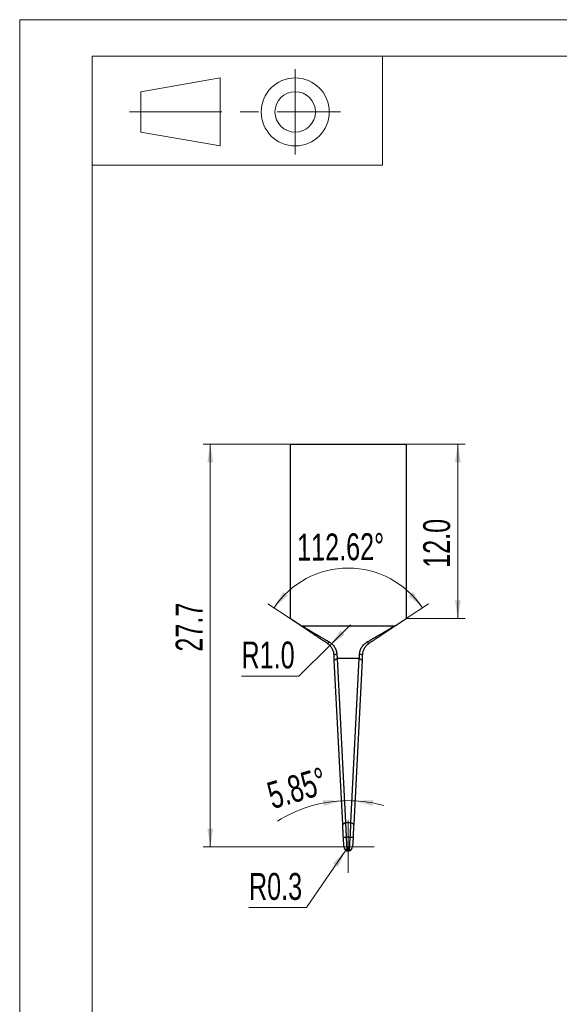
# Model space of a CAD drawing. Header units: millimetres. Extents: x 0 to 302, y 0 to 210.
# Tile 2 of 4: x 0 to 74, y 74 to 210. Entities that reach past the tile are written whole.
import ezdxf

# ---------------------------------------------------------------- set-up
doc = ezdxf.new("R2010")
doc.units = ezdxf.units.MM
doc.linetypes.add('CENTERX2', pattern=[20.32, 12.7, -2.54, 2.54, -2.54])
doc.styles.add('SLDTEXTSTYLE1', font='TXT', dxfattribs={"width": 0.7})
doc.dimstyles.new('SLDDIMSTYLE0', dxfattribs={"dimtxt": 3.950146, "dimasz": 2.5, "dimexe": 0, "dimexo": 0.0625, "dimgap": 0.987537, "dimtad": 2, "dimdec": 1, "dimlfac": 0.5, "dimrnd": 1e-09, "dimzin": 4, "dimdsep": 46, "dimtxsty": 'SLDTEXTSTYLE1', "dimsah": 1, "dimcen": 0.09, "dimadec": 0, "dimazin": 1, "dimtfac": 1, "dimtofl": 0, "dimtmove": 0, "dimatfit": 3, "dimfxl": 0, "dimfrac": 2, "dimtolj": 1, "dimtzin": 12, "dimarcsym": 0})
doc.dimstyles.new('SLDDIMSTYLE2', dxfattribs={"dimtxt": 3.950146, "dimasz": 2.5, "dimexe": 0, "dimexo": 0.0625, "dimgap": 0.987537, "dimtad": 2, "dimdec": 1, "dimlfac": 0.5, "dimrnd": 1e-09, "dimzin": 12, "dimdsep": 46, "dimtxsty": 'SLDTEXTSTYLE1', "dimsah": 1, "dimcen": 0.09, "dimadec": 0, "dimazin": 3, "dimtfac": 1, "dimtofl": 0, "dimtmove": 0, "dimatfit": 3, "dimfxl": 0, "dimfrac": 2, "dimtolj": 1, "dimtzin": 12, "dimarcsym": 0})
doc.dimstyles.new('SLDDIMSTYLE3', dxfattribs={"dimtxt": 3.950146, "dimasz": 2.5, "dimexe": 0, "dimexo": 0.0625, "dimgap": 0.987537, "dimtad": 2, "dimdec": 4, "dimlfac": 0.5, "dimzin": 12, "dimdsep": 46, "dimtxsty": 'SLDTEXTSTYLE1', "dimsah": 1, "dimcen": 0.09, "dimazin": 3, "dimtfac": 1, "dimtofl": 0, "dimtmove": 0, "dimatfit": 3, "dimfxl": 0, "dimfrac": 2, "dimtolj": 1, "dimtzin": 12, "dimarcsym": 0})
doc.dimstyles.new('SLDDIMSTYLE6', dxfattribs={"dimtxt": 3.950146, "dimasz": 2.5, "dimexe": 0, "dimexo": 0.0625, "dimgap": 0.987537, "dimtad": 0, "dimtih": 1, "dimtoh": 1, "dimdec": 1, "dimlfac": 0.5, "dimrnd": 1e-09, "dimdsep": 46, "dimtxsty": 'SLDTEXTSTYLE1', "dimsah": 1, "dimcen": 0, "dimadec": 0, "dimazin": 2, "dimtfac": 1, "dimtofl": 0, "dimtmove": 0, "dimatfit": 3, "dimfxl": 0, "dimfrac": 2, "dimtolj": 1, "dimtzin": 12, "dimarcsym": 0})
doc.dimstyles.new('SLDDIMSTYLE7', dxfattribs={"dimtxt": 3.950146, "dimasz": 2.5, "dimexe": 0, "dimexo": 0.0625, "dimgap": 0.987537, "dimtad": 0, "dimtih": 1, "dimtoh": 1, "dimdec": 1, "dimlfac": 0.5, "dimrnd": 1e-09, "dimzin": 4, "dimdsep": 46, "dimtxsty": 'SLDTEXTSTYLE1', "dimsah": 1, "dimcen": 0, "dimadec": 0, "dimazin": 1, "dimtfac": 1, "dimtofl": 0, "dimtmove": 1, "dimatfit": 3, "dimfxl": 0, "dimfrac": 2, "dimtolj": 1, "dimtzin": 12, "dimarcsym": 0})

# ---------------------------------------------------------------- blocks, each defined once
blk = doc.blocks.new('_D_6')
at = {"color": 7, "linetype": 'Continuous', "lineweight": 0}
for p, q in [((37.26, 151.56), (25.26, 151.56)), ((26.26, 96.16), (26.26, 151.56)), ((41.66, 96.16), (25.26, 96.16))]:
    blk.add_line(p, q, dxfattribs=at)
at = {"color": 7, "linetype": 'Continuous', "lineweight": 18}
for points in [[(26.26, 151.56), (25.86, 149.06), (26.66, 149.06)], [(26.26, 96.16), (26.66, 98.66), (25.86, 98.66)]]:
    blk.add_solid(points, dxfattribs=at)
at = {"color": 7, "linetype": 'Continuous', "lineweight": 18, "insert": (21.49, 123.01), "char_height": 3.704, "attachment_point": 1, "rotation": 90, "style": 'SLDTEXTSTYLE1'}
blk.add_mtext('27.7', dxfattribs=at)
blk = doc.blocks.new('_D_7')
at = {"color": 7, "linetype": 'Continuous', "lineweight": 0}
for p, q in [((44.92, 95.67), (39.5, 87.77)), ((45.26, 96.16), (44.92, 95.67)), ((39.5, 87.77), (31.59, 87.77))]:
    blk.add_line(p, q, dxfattribs=at)
at = {"color": 7, "linetype": 'Continuous', "lineweight": 18}
blk.add_solid([(44.92, 95.67), (43.18, 93.83), (43.84, 93.38)], dxfattribs=at)
at = {"color": 7, "linetype": 'Continuous', "lineweight": 18, "insert": (31.59, 92.54), "char_height": 3.704, "attachment_point": 1, "style": 'SLDTEXTSTYLE1'}
blk.add_mtext('R0.3', dxfattribs=at)
blk = doc.blocks.new('_D_8')
at = {"color": 7, "linetype": 'Continuous', "lineweight": 18}
for start, end in [(92.9233, 122.488), (87.0767, 92.9233), (74.4567, 87.0767)]:
    blk.add_arc((45.26, 84.4), 18.1, start, end, dxfattribs=at)
for points in [[(44.34, 102.47), (41.81, 102.57), (41.9, 101.78)], [(46.18, 102.47), (48.62, 101.78), (48.71, 102.57)]]:
    blk.add_solid(points, dxfattribs=at)
at = {"color": 7, "linetype": 'Continuous', "lineweight": 18, "insert": (33.79, 104.86), "char_height": 3.704, "attachment_point": 1, "rotation": 16.5087, "style": 'SLDTEXTSTYLE1'}
blk.add_mtext('5.85°', dxfattribs=at)
blk = doc.blocks.new('_D_9')
at = {"color": 7, "linetype": 'Continuous', "lineweight": 0}
for p, q in [((42.73, 123.87), (45.56, 126.7)), ((42.73, 123.87), (38.48, 119.62)), ((38.48, 119.62), (30.56, 119.62))]:
    blk.add_line(p, q, dxfattribs=at)
at = {"color": 7, "linetype": 'Continuous', "lineweight": 18}
blk.add_solid([(42.73, 123.87), (44.78, 125.36), (44.21, 125.92)], dxfattribs=at)
at = {"color": 7, "linetype": 'Continuous', "lineweight": 18, "insert": (30.56, 124.4), "char_height": 3.704, "attachment_point": 1, "style": 'SLDTEXTSTYLE1'}
blk.add_mtext('R1.0', dxfattribs=at)
blk = doc.blocks.new('_D_10')
at = {"color": 7, "linetype": 'Continuous', "lineweight": 0}
for p, q in [((37.26, 127.56), (34.21, 129.6)), ((53.26, 127.56), (56.31, 129.6))]:
    blk.add_line(p, q, dxfattribs=at)
at = {"color": 7, "linetype": 'Continuous', "lineweight": 18}
blk.add_arc((45.26, 122.23), 12.28, 33.6901, 146.3099, dxfattribs=at)
for points in [[(35.04, 129.04), (36.94, 130.72), (36.32, 131.23)], [(55.48, 129.04), (54.2, 131.23), (53.58, 130.72)]]:
    blk.add_solid(points, dxfattribs=at)
at = {"color": 7, "linetype": 'Continuous', "lineweight": 18, "insert": (38.21, 139.23), "char_height": 3.704, "attachment_point": 1, "rotation": 0.483, "style": 'SLDTEXTSTYLE1'}
blk.add_mtext('112.62°', dxfattribs=at)
blk = doc.blocks.new('_D_11')
at = {"color": 7, "linetype": 'Continuous', "lineweight": 0}
for p, q in [((53.26, 151.56), (61.37, 151.56)), ((60.37, 151.56), (60.37, 127.56)), ((53.26, 127.56), (61.37, 127.56))]:
    blk.add_line(p, q, dxfattribs=at)
at = {"color": 7, "linetype": 'Continuous', "lineweight": 18}
for points in [[(60.37, 151.56), (59.97, 149.06), (60.77, 149.06)], [(60.37, 127.56), (60.77, 130.06), (59.97, 130.06)]]:
    blk.add_solid(points, dxfattribs=at)
at = {"color": 7, "linetype": 'Continuous', "lineweight": 18, "insert": (55.59, 134.54), "char_height": 3.704, "attachment_point": 1, "rotation": 90, "style": 'SLDTEXTSTYLE1'}
blk.add_mtext('12.0', dxfattribs=at)
blk = doc.blocks.new('SW_CENTERMARKSYMBOL_0')
at = {"color": 0, "linetype": 'Continuous', "lineweight": 18}
for p, q in [((0, 3), (0, 3.6)), ((0, 0), (0, 3)), ((-3, 0), (-3.6, 0)), ((0, 0), (-3, 0)), ((0, 0), (0, -3)), ((0, 0), (3, 0)), ((3, 0), (3.6, 0)), ((0, -3), (0, -3.6))]:
    blk.add_line(p, q, dxfattribs=at)

msp = doc.modelspace()

# ---------------------------------------------------------------- linework, layer by layer
at = {"color": 7, "linetype": 'Continuous', "lineweight": 18}
for p, q in [((0, 210), (297, 210)), ((0, 210), (0, 0)), ((10, 205), (292, 205)), ((10, 205), (10, 5)), ((10, 205), (50, 205)), ((10, 205), (10, 189.99447)), ((50, 205), (50, 189.99447)), ((16.70221, 200.08496), (27.63667, 201.9866)), ((27.63667, 201.9866), (27.63667, 192.61421)), ((16.70221, 194.51585), (16.70221, 200.08496)), ((27.63667, 192.61421), (16.70221, 194.51585)), ((10, 189.99447), (50, 189.99447))]:
    msp.add_line(p, q, dxfattribs=at)
at = {"color": 7, "linetype": 'CENTERX2', "lineweight": 18}
for p, q in [((37.95989, 203.20909), (37.95989, 191.45964)), ((15.14014, 197.3004), (44.20815, 197.3004))]:
    msp.add_line(p, q, dxfattribs=at)
at = {"color": 7, "linetype": 'Continuous', "lineweight": 25}
for p, q in [((37.25995, 151.56298), (37.25995, 127.56298)), ((37.25995, 151.56298), (53.25995, 151.56298)), ((53.25995, 151.56298), (53.25995, 127.56298)), ((38.67676, 126.61843), (37.25995, 127.56298)), ((51.87082, 126.63689), (53.25995, 127.56298)), ((38.67676, 126.61843), (38.8932, 126.56298)), ((38.8932, 126.56298), (51.65997, 126.56298)), ((51.65997, 126.56298), (51.87082, 126.63689)), ((42.42323, 124.12079), (42.63967, 124.3462)), ((47.88581, 124.33645), (48.09666, 124.12079)), ((43.31123, 122.55869), (43.7009, 122.68928)), ((43.34727, 121.85303), (43.73694, 122.06298)), ((43.73694, 122.06298), (44.8896, 99.49118)), ((46.79279, 122.06298), (43.73694, 122.06298)), ((45.64013, 99.49118), (46.79279, 122.06298)), ((46.79279, 122.06298), (47.17239, 121.84851)), ((46.82905, 122.69143), (47.20866, 122.55869)), ((44.49993, 99.28123), (43.34727, 121.85303)), ((47.17239, 121.84851), (46.01973, 99.27671)), ((44.49993, 99.28123), (44.8896, 99.49118)), ((44.8896, 99.49118), (45.64013, 99.49118)), ((45.64013, 99.49118), (46.01973, 99.27671)), ((44.59235, 97.47128), (44.98202, 97.49118)), ((44.66073, 96.13238), (44.59235, 97.47128)), ((44.98202, 97.49118), (45.07906, 95.59089)), ((45.54796, 97.49118), (44.98202, 97.49118)), ((45.45109, 95.59424), (45.54796, 97.49118)), ((45.54796, 97.49118), (45.92756, 97.4718)), ((45.92756, 97.4718), (45.85916, 96.13238))]:
    msp.add_line(p, q, dxfattribs=at)
at = {"color": 7, "linetype": 'Continuous', "lineweight": 18}
for radius in [4.6862, 2.78455]:
    msp.add_circle((37.95989, 197.3004), radius, dxfattribs=at)
at = {"color": 7, "linetype": 'Continuous', "lineweight": 25}
for start, end in [(182.9233473, 252.4541127), (252.4541127, 288.5764753), (288.5764753, 357.0766527)]:
    msp.add_arc((45.25995, 96.16298), 0.6, start, end, dxfattribs=at)
for points, knots in [([(42.42323, 124.12079), (42.33504, 124.17958), (42.15975, 124.29644), (41.90026, 124.46944), (41.60497, 124.6663), (41.27809, 124.88422), (40.92531, 125.11941), (40.59124, 125.34212), (40.27806, 125.55091), (39.98786, 125.74437), (39.72253, 125.92126), (39.48384, 126.08038), (39.27335, 126.22071), (39.09253, 126.34126), (38.94255, 126.44125), (38.82464, 126.51985), (38.7395, 126.57661), (38.69684, 126.60505), (38.67922, 126.61679), (38.67758, 126.61789), (38.67676, 126.61843)], [0, 0, 0, 0, 0.0537014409, 0.1067300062, 0.1591429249, 0.2360455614, 0.3107664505, 0.3830384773, 0.452640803, 0.5193954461, 0.5831882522, 0.6439661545, 0.701761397, 0.7566902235, 0.8089770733, 0.8589513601, 0.9070609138, 0.953855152, 0.9769706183, 1, 1, 1, 1]), ([(38.8932, 126.56298), (38.89465, 126.56212), (38.89757, 126.5604), (38.92112, 126.54646), (38.96507, 126.52045), (39.0414, 126.4753), (39.20322, 126.37953), (39.49343, 126.20782), (39.94724, 125.9393), (40.5047, 125.60946), (41.15164, 125.22666), (41.74348, 124.87647), (42.24691, 124.57859), (42.50783, 124.42421), (42.63967, 124.3462)], [0, 0, 0, 0, 0.029029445, 0.058352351, 0.088205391, 0.134094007, 0.182518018, 0.287364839, 0.405332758, 0.536917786, 0.681236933, 0.836430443, 0.917353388, 1, 1, 1, 1]), ([(47.88581, 124.33645), (48.01851, 124.41474), (48.28116, 124.56969), (48.78803, 124.86871), (49.38404, 125.22032), (50.03572, 125.60477), (50.59739, 125.93612), (51.05479, 126.20596), (51.34725, 126.37849), (51.51068, 126.47492), (51.59606, 126.52527), (51.64993, 126.55706), (51.65665, 126.56102), (51.65997, 126.56298)], [0, 0, 0, 0, 0.082697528, 0.163678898, 0.318997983, 0.46343115, 0.595092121, 0.713074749, 0.817859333, 0.866213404, 0.912033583, 0.956480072, 1, 1, 1, 1]), ([(51.87082, 126.63689), (51.86936, 126.63592), (51.86644, 126.63397), (51.84269, 126.61814), (51.79846, 126.58866), (51.72172, 126.5375), (51.60287, 126.45826), (51.45168, 126.35747), (51.26941, 126.23596), (51.05726, 126.09452), (50.81671, 125.93416), (50.54933, 125.7559), (50.25693, 125.56097), (49.94141, 125.35062), (49.60489, 125.12628), (49.24958, 124.88941), (48.87787, 124.6416), (48.55813, 124.42843), (48.2963, 124.25388), (48.16343, 124.1653), (48.09666, 124.12079)], [0, 0, 0, 0, 0.0306641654, 0.0615295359, 0.0928859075, 0.1409686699, 0.1909233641, 0.2431987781, 0.298124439, 0.3559242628, 0.4167133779, 0.4805225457, 0.5472968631, 0.6169201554, 0.6892122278, 0.7639499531, 0.8408638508, 0.9196552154, 0.9596234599, 1, 1, 1, 1]), ([(43.31123, 122.55869), (43.3087, 122.59622), (43.30366, 122.6711), (43.28264, 122.82188), (43.24034, 123.01077), (43.16232, 123.23228), (43.05837, 123.44415), (42.93063, 123.64173), (42.78123, 123.8224), (42.64045, 123.95667), (42.51947, 124.05425), (42.45534, 124.09859), (42.42323, 124.12079)], [0, 0, 0, 0, 0.063263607, 0.126218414, 0.250885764, 0.376032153, 0.500018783, 0.624760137, 0.749488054, 0.874152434, 0.93700322, 1, 1, 1, 1]), ([(42.63967, 124.3462), (42.67793, 124.32273), (42.75425, 124.27591), (42.89849, 124.1727), (43.06637, 124.03077), (43.24507, 123.83926), (43.39783, 123.62982), (43.52237, 123.40519), (43.6151, 123.17075), (43.67823, 122.92966), (43.69332, 122.76966), (43.7009, 122.68928)], [0, 0, 0, 0, 0.065778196, 0.131218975, 0.259676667, 0.386693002, 0.512216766, 0.635469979, 0.758329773, 0.878584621, 1, 1, 1, 1]), ([(46.82905, 122.69143), (46.83344, 122.74467), (46.84217, 122.85064), (46.87291, 123.00998), (46.92419, 123.19479), (47.00695, 123.40221), (47.13079, 123.62517), (47.28294, 123.83312), (47.46088, 124.02327), (47.62807, 124.16418), (47.7717, 124.26667), (47.84771, 124.31315), (47.88581, 124.33645)], [0, 0, 0, 0, 0.081104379, 0.161428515, 0.241565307, 0.364344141, 0.487552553, 0.613059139, 0.740127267, 0.868658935, 0.934160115, 1, 1, 1, 1]), ([(48.09666, 124.12079), (48.06454, 124.09858), (48.0004, 124.05423), (47.8794, 123.95664), (47.73861, 123.82234), (47.58921, 123.64165), (47.46148, 123.44407), (47.35756, 123.23223), (47.27955, 123.01077), (47.23726, 122.82192), (47.21623, 122.67114), (47.21119, 122.59624), (47.20866, 122.55869)], [0, 0, 0, 0, 0.063000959, 0.12583045, 0.250479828, 0.3752246, 0.499969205, 0.623978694, 0.74914459, 0.873811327, 0.936730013, 1, 1, 1, 1]), ([(43.34727, 121.85303), (43.34584, 121.88098), (43.34298, 121.93689), (43.33716, 122.05091), (43.32973, 122.19637), (43.32211, 122.34557), (43.31593, 122.46673), (43.3128, 122.52803), (43.31123, 122.55869)], [0, 0, 0, 0, 0.124994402, 0.249992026, 0.499973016, 0.749967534, 0.874982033, 1, 1, 1, 1]), ([(43.7009, 122.68928), (43.7053, 122.61287), (43.71384, 122.46428), (43.72588, 122.25514), (43.73332, 122.12573), (43.73694, 122.06298)], [0, 0, 0, 0, 0.352866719, 0.68620027, 1, 1, 1, 1]), ([(46.79279, 122.06298), (46.79642, 122.12592), (46.80391, 122.25574), (46.81603, 122.4656), (46.82463, 122.61473), (46.82905, 122.69143)], [0, 0, 0, 0, 0.313715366, 0.6470489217, 1, 1, 1, 1]), ([(47.20866, 122.55869), (47.20708, 122.52783), (47.20393, 122.46613), (47.19771, 122.34419), (47.19004, 122.19403), (47.18256, 122.04763), (47.1767, 121.93289), (47.17383, 121.87663), (47.17239, 121.84851)], [0, 0, 0, 0, 0.12501804, 0.250032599, 0.500027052, 0.750007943, 0.875005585, 1, 1, 1, 1]), ([(44.59235, 97.47128), (44.59134, 97.49103), (44.58933, 97.53052), (44.58651, 97.58578), (44.58348, 97.64497), (44.58055, 97.70242), (44.57704, 97.77106), (44.57303, 97.84971), (44.56889, 97.93071), (44.56457, 98.0153), (44.56119, 98.08149), (44.55769, 98.14999), (44.55498, 98.20311), (44.55189, 98.26362), (44.54852, 98.32956), (44.54492, 98.40015), (44.54095, 98.47781), (44.53767, 98.54203), (44.53429, 98.60832), (44.53167, 98.65961), (44.52869, 98.71789), (44.52546, 98.78127), (44.52212, 98.84652), (44.51864, 98.9148), (44.51495, 98.98695), (44.51142, 99.05623), (44.50807, 99.12179), (44.50539, 99.17429), (44.50255, 99.2298), (44.5008, 99.26409), (44.49993, 99.28123)], [0, 0, 0, 0, 0.031253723, 0.062507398, 0.087510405, 0.125014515, 0.153589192, 0.196450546, 0.250026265, 0.282682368, 0.331665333, 0.35615711, 0.392894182, 0.41738557, 0.454122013, 0.500041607, 0.532695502, 0.58167483, 0.606164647, 0.642898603, 0.6673878, 0.704120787, 0.750035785, 0.778605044, 0.821457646, 0.875021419, 0.900017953, 0.937511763, 0.96875615, 1, 1, 1, 1]), ([(44.8896, 99.49118), (44.89285, 99.42089), (44.89953, 99.27628), (44.91026, 99.04419), (44.92185, 98.79327), (44.93362, 98.53851), (44.94572, 98.27683), (44.95699, 98.03278), (44.96926, 97.76754), (44.97732, 97.59299), (44.98202, 97.49118)], [0, 0, 0, 0, 0.115084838, 0.236774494, 0.365068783, 0.499967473, 0.618094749, 0.749980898, 0.854170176, 1, 1, 1, 1]), ([(45.54796, 97.49118), (45.55265, 97.59297), (45.56069, 97.76752), (45.57292, 98.03271), (45.58416, 98.27684), (45.60023, 98.62537), (45.61916, 99.0365), (45.63339, 99.34504), (45.64013, 99.49118)], [0, 0, 0, 0, 0.145837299, 0.250086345, 0.381962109, 0.500167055, 0.76325726, 1, 1, 1, 1]), ([(46.01973, 99.27671), (46.01886, 99.25961), (46.01711, 99.22542), (46.01464, 99.17699), (46.01197, 99.12472), (46.00936, 99.0735), (46.0062, 99.01173), (46.00255, 98.9402), (45.99873, 98.8655), (45.9947, 98.78653), (45.99151, 98.72401), (45.98817, 98.65864), (45.98556, 98.6075), (45.98256, 98.54875), (45.97926, 98.48417), (45.97569, 98.41423), (45.97172, 98.33643), (45.96839, 98.27135), (45.96493, 98.20348), (45.96222, 98.15051), (45.95912, 98.0898), (45.95572, 98.0232), (45.95218, 97.95384), (45.94843, 97.88047), (45.94443, 97.80214), (45.94054, 97.72587), (45.93681, 97.65287), (45.9338, 97.59385), (45.93058, 97.53086), (45.92857, 97.49149), (45.92756, 97.4718)], [0, 0, 0, 0, 0.03124385, 0.062488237, 0.087484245, 0.124978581, 0.153546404, 0.196398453, 0.249964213, 0.282615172, 0.331591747, 0.356080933, 0.392814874, 0.417304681, 0.454039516, 0.499958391, 0.532612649, 0.581593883, 0.606085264, 0.642822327, 0.667314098, 0.704051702, 0.749973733, 0.77854807, 0.821409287, 0.874985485, 0.899988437, 0.937492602, 0.968746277, 1, 1, 1, 1])]:
    msp.add_open_spline(points, degree=3, knots=knots, dxfattribs=at)

# ---------------------------------------------------------------- block references
at = {"color": 7, "linetype": 'Continuous', "lineweight": 18}
msp.add_blockref('SW_CENTERMARKSYMBOL_0', (45.25995, 96.16298), dxfattribs=at)

# ---------------------------------------------------------------- dimensions: what is measured, and where the dimension line sits
for base, p1, p2, dimstyle, picture, middle in [((26.26416, 151.56298), (41.65995, 96.16298), (37.25995, 151.56298), 'SLDDIMSTYLE2', '_D_6', (26.26416, 126.4625)), ((60.36896, 127.56298), (53.25995, 151.56298), (53.25995, 127.56298), 'SLDDIMSTYLE0', '_D_11', (60.36896, 137.99814))]:
    dim = msp.add_linear_dim(base=base, p1=p1, p2=p2, angle=90, dimstyle=dimstyle, dxfattribs=at)
    dim.commit()
    dim.dimension.update_dxf_attribs({"geometry": picture, "text_midpoint": middle, "dimtype": 160})
for base, line1, line2, picture, middle in [((45.25995, 134.5095), ((53.25995, 127.56298), (48.09666, 124.12079)), ((37.25995, 127.56298), (38.67676, 126.61843)), '_D_10', (45.15643, 134.50906)), ((45.25995, 102.49622), ((46.01973, 99.27671), (47.17239, 121.84851)), ((43.34727, 121.85303), (44.49993, 99.28123)), '_D_8', (40.1172, 101.75015))]:
    dim = msp.add_angular_dim_2l(base=base, line1=line1, line2=line2, dimstyle='SLDDIMSTYLE3', dxfattribs=at)
    dim.commit()
    dim.dimension.update_dxf_attribs({"geometry": picture, "text_midpoint": middle, "dimtype": 162})
for center, mpoint, dimstyle, picture, middle in [((41.31383, 122.45669), (42.72805, 123.8709), 'SLDDIMSTYLE7', '_D_9', (34.021, 122.06651)), ((45.25995, 96.16298), (44.92055, 95.6682), 'SLDDIMSTYLE6', '_D_7', (35.04327, 90.21219))]:
    dim = msp.add_radius_dim(center=center, mpoint=mpoint, dimstyle=dimstyle, dxfattribs=at)
    dim.commit()
    dim.dimension.update_dxf_attribs({"geometry": picture, "text_midpoint": middle, "dimtype": 164})

doc.saveas('drawing.dxf')
